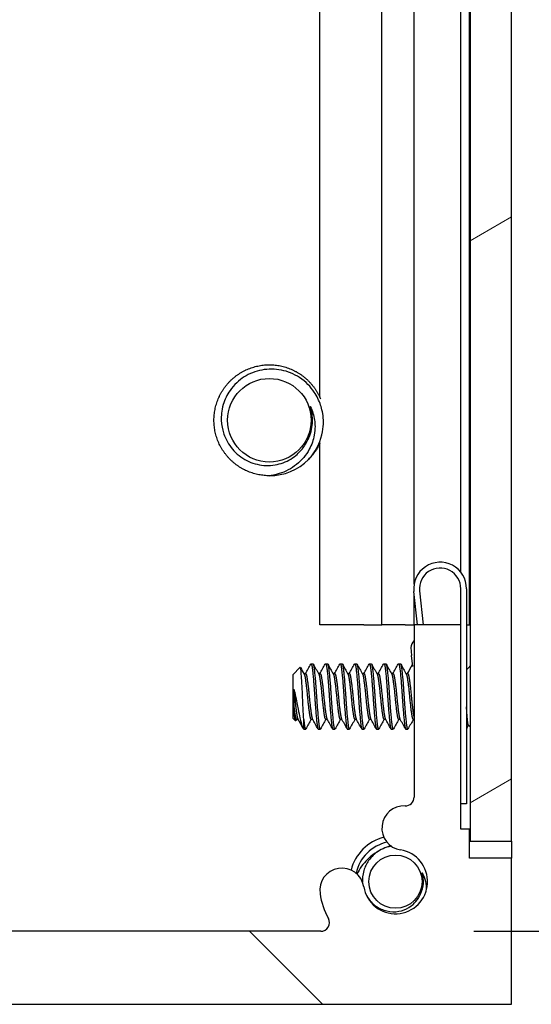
# Model space of a CAD drawing. Header units: millimetres. Extents: x 56 to 1798, y 64 to 1375.
# Tile 38 of 81: x 987 to 1009, y 377 to 420. Entities that reach past the tile are written whole.
import ezdxf

# ---------------------------------------------------------------- set-up
doc = ezdxf.new("R2010")
doc.units = ezdxf.units.MM
doc.header["$LTSCALE"] = 6.666667
for name, color, linetype, lineweight in [('Dimension (ANSI)', 7, 'Continuous', 25), ('Hatch (ANSI)', 7, 'Continuous', 18), ('Visible (ANSI)', 7, 'Continuous', 25)]:
    doc.layers.add(name, color=color, linetype=linetype, lineweight=lineweight)
doc.styles.add('Note Text (ANSI)', font='tahoma.ttf')
doc.dimstyles.new('Default - mm (ANSI)', dxfattribs={"dimscale": 6.666667, "dimtxt": 1.75, "dimasz": 1.5, "dimexe": 2, "dimexo": 1, "dimgap": 0.8, "dimtad": 0, "dimtih": 1, "dimtoh": 1, "dimrnd": 1e-08, "dimzin": 0, "dimdsep": 46, "dimtxsty": 'Note Text (ANSI)', "dimblk": 'Filled-2', "dimcen": 0.09, "dimdle": 10, "dimclrd": 256, "dimclre": 256, "dimclrt": 256, "dimadec": 1, "dimazin": 0, "dimtfac": 1.741714, "dimtofl": 0, "dimtmove": 0, "dimatfit": 3, "dimldrblk": 'Filled-1', "dimfxl": 1, "dimtolj": 1, "dimtzin": 0, "dimlwd": -1, "dimlwe": -1, "dimarcsym": 0})

# ---------------------------------------------------------------- blocks, each defined once
blk = doc.blocks.new('Filled-2')
at = {"color": 0}
for p, q in [((0, 0), (-1, 0.1667)), ((-1, 0.1667), (-1, -0.1667)), ((-1, 0), (0, 0)), ((-1, -0.1667), (0, 0))]:
    blk.add_line(p, q, dxfattribs=at)
at = {"color": 0, "flags": 128}
blk.add_lwpolyline([(-1, -0.1667), (0, 0), (-1, 0.1667), (-1, -0.1667)], dxfattribs=at)
at = {"color": 0}
blk.add_solid([(-1, -0.1667), (0, 0), (-1, 0.1667), (-1, -0.1667)], dxfattribs=at)
blk = doc.blocks.new('*D11')
at = {"layer": 'Defpoints', "color": 0, "transparency": 16777216}
for p in [(1000.07, 1084.863), (1095.216, 1084.863), (1000.07, 380.033)]:
    blk.add_point(p, dxfattribs=at)
at = {"layer": 'Dimension (ANSI)', "transparency": 16777216}
for p, q in [((1006.736, 1084.863), (1108.549, 1084.863)), ((1095.216, 1074.863), (1095.216, 680.646)), ((1095.216, 390.033), (1095.216, 631.85)), ((1006.736, 380.033), (1108.549, 380.033))]:
    blk.add_line(p, q, dxfattribs=at)
at = {"layer": 'Dimension (ANSI)', "transparency": 16777216, "xscale": 10, "yscale": 10, "zscale": 10}
for p, rotation in [((1095.216, 1084.863), 90), ((1095.216, 380.033), 270)]:
    blk.add_blockref('Filled-2', p, dxfattribs=dict(at, rotation=rotation))
at = {"layer": 'Dimension (ANSI)', "transparency": 16777216, "char_height": 11.66667, "attachment_point": 5, "style": 'Note Text (ANSI)'}
for s, insert in [('\\A1; 704.83 mm', (1095.216, 667.681)), ('\\A1;[27.749 in]', (1095.216, 643.283))]:
    blk.add_mtext(s, dxfattribs=dict(at, insert=insert))
blk = doc.blocks.new('Filled-1')
at = {"color": 0}
for p, q in [((0, 0), (-1, 0.3333)), ((-1, 0.3333), (-1, -0.3333)), ((-1, 0), (0, 0)), ((-1, -0.3333), (0, 0))]:
    blk.add_line(p, q, dxfattribs=at)
at = {"color": 0, "flags": 128}
blk.add_lwpolyline([(-1, -0.3333), (0, 0), (-1, 0.3333), (-1, -0.3333)], dxfattribs=at)
at = {"color": 0}
blk.add_solid([(-1, -0.3333), (0, 0), (-1, 0.3333), (-1, -0.3333)], dxfattribs=at)

msp = doc.modelspace()

# ---------------------------------------------------------------- hatches: boundary and pattern name
at = {"layer": 'Hatch (ANSI)'}
h = msp.add_hatch(dxfattribs=at)
h.set_pattern_fill('ANSI31', color=256, scale=169.333333, angle=-15, style=0)
h.set_pattern_definition([(30, (0, 0), (-10.58333, 18.33087), [])])
h.paths.add_polyline_path([(1008.3789, 1080.9483), (1006.5755, 1080.9483), (1006.5755, 383.9469), (1008.3789, 383.9469)])
h = msp.add_hatch(dxfattribs=at)
h.set_pattern_fill('ANSI31', color=256, scale=169.333333, angle=90, style=0)
h.set_pattern_definition([(135, (0, 0), (-14.9671, -14.9671), [])])
edge = h.paths.add_edge_path()
edge.add_line((964.6909, 383.2076), (964.6909, 376.8576))
edge.add_line((964.6909, 376.8576), (1008.3789, 376.8576))
edge.add_line((1008.3789, 376.8576), (1008.3789, 383.2076))
edge.add_line((1008.3789, 383.2076), (1006.5499, 383.2076))
edge.add_line((1006.5499, 383.2076), (1006.5499, 384.4776))
edge.add_line((1006.5499, 384.4776), (1006.1689, 384.4776))
edge.add_line((1006.1689, 384.4776), (1006.1689, 393.3676))
edge.add_line((1006.1689, 393.3676), (1004.1369, 393.3676))
edge.add_line((1004.1369, 393.3676), (1004.1369, 385.8689))
edge.add_ellipse((1003.7559, 385.8689), major_axis=(0, -0.381), ratio=1, start_angle=357.54327, end_angle=450, ccw=False)
edge.add_ellipse((1003.6982, 384.524), major_axis=(-0.9643, 0.0414), ratio=1, start_angle=270, end_angle=443.33968)
edge.add_ellipse((1003.3239, 382.1916), major_axis=(1.3794, -0.2214), ratio=1, start_angle=198.23411, end_angle=450, ccw=False)
edge.add_ellipse((1000.9916, 381.8173), major_axis=(-0.1529, 0.953), ratio=1, start_angle=270, end_angle=450)
edge.add_ellipse((1003.3239, 382.1916), major_axis=(0.5272, -3.2854), ratio=1, start_angle=270, end_angle=289.53257)
edge.add_ellipse((1000.0696, 380.4136), major_axis=(0.1827, -0.3344), ratio=1, start_angle=331.35038, end_angle=450, ccw=False)
edge.add_line((1000.0696, 380.0326), (973.0003, 380.0326))
edge.add_ellipse((973.0003, 380.4136), major_axis=(-0.381, 0), ratio=1, start_angle=331.35038, end_angle=450, ccw=False)
edge.add_ellipse((969.7459, 382.1916), major_axis=(1.5953, 2.92), ratio=1, start_angle=270, end_angle=289.53257)
edge.add_ellipse((972.0783, 381.8173), major_axis=(0.1529, 0.953), ratio=1, start_angle=270, end_angle=450)
edge.add_ellipse((969.7459, 382.1916), major_axis=(-0.2214, -1.3794), ratio=1, start_angle=198.23411, end_angle=450, ccw=False)
edge.add_ellipse((969.3716, 384.524), major_axis=(0.953, 0.1529), ratio=1, start_angle=270, end_angle=443.33968)
edge.add_ellipse((969.3139, 385.8689), major_axis=(-0.3806, -0.0163), ratio=1, start_angle=357.54327, end_angle=450, ccw=False)
edge.add_line((968.9329, 385.8689), (968.9329, 393.3676))
edge.add_line((968.9329, 393.3676), (966.9009, 393.3676))
edge.add_line((966.9009, 393.3676), (966.9009, 384.4776))
edge.add_line((966.9009, 384.4776), (966.5199, 384.4776))
edge.add_line((966.5199, 384.4776), (966.5199, 383.2076))
edge.add_line((966.5199, 383.2076), (964.6909, 383.2076))

# ---------------------------------------------------------------- linework, layer by layer
at = {"layer": 'Visible (ANSI)'}
for p, q in [((1006.5755, 1080.9483), (1006.5755, 383.9469)), ((1008.3789, 383.9469), (1008.3789, 1080.9483)), ((1000.0264, 403.2676), (1000.0264, 464.3252)), ((1002.733, 393.3576), (1002.733, 464.5778)), ((1006.5499, 393.3576), (1006.5499, 464.4524)), ((1004.1369, 395.1353), (1004.1369, 462.4976)), ((1006.1689, 395.6485), (1006.1689, 462.4976)), ((1000.0264, 393.3576), (1000.0264, 401.2476)), ((1004.2805, 393.3676), (1004.1255, 394.8097)), ((1004.3741, 394.8364), (1004.532, 393.3676)), ((1006.1689, 393.3676), (1006.1689, 394.9326)), ((1006.4189, 394.9326), (1006.4189, 385.5826)), ((1004.1369, 393.3676), (1004.1369, 394.7035)), ((1001.9446, 393.3576), (1000.0264, 393.3576)), ((1001.9446, 393.3576), (1002.733, 393.3576)), ((1003.7396, 393.3576), (1002.733, 393.3576)), ((1003.7396, 393.3576), (1004.1369, 393.3576)), ((1006.1689, 393.3676), (1004.1369, 393.3676)), ((1004.1369, 393.3676), (1004.1369, 385.8689)), ((1006.1689, 384.4776), (1006.1689, 393.3676)), ((1006.4189, 393.3576), (1006.5499, 393.3576)), ((1006.5499, 393.3576), (1006.5755, 393.3576)), ((1003.9856, 392.3679), (1004.0223, 392.0269)), ((1004.0744, 391.5421), (1004.0223, 392.0269)), ((998.8539, 391.1923), (999.177, 391.5153)), ((999.6477, 391.6685), (999.7271, 391.6685)), ((1000.2827, 391.6685), (1000.3621, 391.6685)), ((1000.9177, 391.6685), (1000.9971, 391.6685)), ((1001.5527, 391.6685), (1001.6321, 391.6685)), ((1002.1877, 391.6685), (1002.2671, 391.6685)), ((1002.8227, 391.6685), (1002.9021, 391.6685)), ((1003.4577, 391.6685), (1003.5371, 391.6685)), ((1006.4189, 391.4103), (1006.5755, 391.5669)), ((998.8539, 391.1923), (998.8539, 389.3)), ((999.3401, 391.2389), (999.4096, 391.2389)), ((999.9751, 391.2389), (1000.0446, 391.2389)), ((1000.6101, 391.2389), (1000.6796, 391.2389)), ((1001.2451, 391.2389), (1001.3146, 391.2389)), ((1001.8801, 391.2389), (1001.9496, 391.2389)), ((1002.5151, 391.2389), (1002.5846, 391.2389)), ((1003.1501, 391.2389), (1003.2196, 391.2389)), ((1003.7851, 391.2389), (1003.8546, 391.2389)), ((998.9006, 390.5693), (998.9006, 389.8014)), ((998.8539, 389.3), (998.9727, 389.1812)), ((999.0127, 389.2533), (999.0822, 389.2533)), ((999.3302, 388.8237), (999.3302, 389.2495)), ((999.6477, 389.2533), (999.7172, 389.2533)), ((1000.2827, 389.2533), (1000.3522, 389.2533)), ((1000.9177, 389.2533), (1000.9872, 389.2533)), ((1001.5527, 389.2533), (1001.6222, 389.2533)), ((1002.1877, 389.2533), (1002.2572, 389.2533)), ((1002.8227, 389.2533), (1002.8922, 389.2533)), ((1003.4577, 389.2533), (1003.5272, 389.2533)), ((1004.0927, 389.2533), (1004.1369, 389.2533)), ((999.3302, 388.8237), (999.4096, 388.8237)), ((999.9652, 388.8237), (1000.0446, 388.8237)), ((1000.6002, 388.8237), (1000.6796, 388.8237)), ((1001.2352, 388.8237), (1001.3146, 388.8237)), ((1001.8702, 388.8237), (1001.9496, 388.8237)), ((1002.5052, 388.8237), (1002.5846, 388.8237)), ((1003.1402, 388.8237), (1003.2196, 388.8237)), ((1003.7752, 388.8237), (1003.8546, 388.8237)), ((1006.4953, 389.0055), (1006.5755, 388.9253)), ((1004.1255, 385.7845), (1004.1279, 385.7862)), ((1004.127, 385.7825), (1004.1255, 385.7845)), ((1006.4189, 385.5826), (1006.1689, 385.5826)), ((1006.5499, 384.4776), (1006.1689, 384.4776)), ((1006.5499, 383.2076), (1006.5499, 384.4776)), ((1006.5755, 383.9469), (1008.3789, 383.9469)), ((1008.3789, 383.9469), (1008.3789, 383.2076)), ((1008.3789, 383.2076), (1006.5499, 383.2076)), ((1008.3789, 376.8576), (1008.3789, 383.2076)), ((1000.0696, 380.0326), (973.0003, 380.0326)), ((964.6909, 376.8576), (1008.3789, 376.8576))]:
    msp.add_line(p, q, dxfattribs=at)
for centre, radius in [((997.8349, 402.2576), 1.8177), ((1003.3239, 382.1916), 1.1573)]:
    msp.add_circle(centre, radius, dxfattribs=at)
for centre, radius, start, end in [((997.8349, 402.2576), 1.876, 333.64437, 18.64437), ((997.8349, 402.2576), 2.413, 270, 315), ((1005.2689, 394.9326), 1.15, 0, 186.13415), ((1005.2689, 394.9326), 0.9, 0, 186.13415), ((1004.5785, 392.2755), 0.6, 137.38281, 171.13415), ((1003.7559, 385.8689), 0.381, 267.54327, 0), ((1003.6982, 384.524), 0.9652, 87.54327, 260.88295), ((1003.3239, 382.1916), 2, 104.63622, 165.36378), ((1003.3239, 382.1916), 1.7526, 102.07608, 167.92392), ((1003.3239, 382.1916), 1.397, 189.11705, 80.88295), ((1000.9916, 381.8173), 0.9652, 9.11705, 189.11705), ((1003.3239, 382.1916), 1.2156, 333.64437, 18.64437), ((1003.3239, 382.1916), 3.3274, 189.11705, 208.64962), ((1000.0696, 380.4136), 0.381, 270, 28.64962)]:
    msp.add_arc(centre, radius, start, end, dxfattribs=at)
for points, weights, knots in [([(995.4219, 402.2576), (995.4219, 403.2571), (996.1287, 403.9639), (996.8354, 404.6706), (997.8349, 404.6706), (998.8344, 404.6706), (999.5412, 403.9639), (999.8759, 403.6292), (1000.0593, 403.1929)], [1, 0.923879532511, 1, 0.923879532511, 1, 0.923879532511, 1, 0.962449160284, 0.96194658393], [0.076923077, 0.076923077, 0.076923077, 0.086538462, 0.086538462, 0.096153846, 0.096153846, 0.105769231, 0.105769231, 0.110512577, 0.110512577, 0.110512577]), ([(997.8349, 399.8446), (996.8354, 399.8446), (996.1287, 400.5514), (995.4219, 401.2581), (995.4219, 402.2576)], [1, 0.923879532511, 1, 0.923879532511, 1], [0.057692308, 0.057692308, 0.057692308, 0.067307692, 0.067307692, 0.076923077, 0.076923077, 0.076923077]), ([(999.6337, 391.6561), (999.6694, 391.7199), (999.7006, 391.4779), (999.7535, 391.0673), (999.8064, 390.2461)], [0.937106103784, 0.916453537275, 1, 0.866025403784, 1], [0.076837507, 0.076837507, 0.076837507, 0.083333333, 0.083333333, 0.09375, 0.09375, 0.09375]), ([(999.7271, 391.6685), (999.7554, 391.6685), (999.78, 391.4779), (999.8329, 391.0673), (999.8858, 390.2461)], [0.933012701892, 0.933012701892, 1, 0.866025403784, 1], [0.140625, 0.140625, 0.140625, 0.145833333, 0.145833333, 0.15625, 0.15625, 0.15625]), ([(1000.2687, 391.6561), (1000.3044, 391.7199), (1000.3356, 391.4779), (1000.3885, 391.0673), (1000.4414, 390.2461)], [0.937106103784, 0.916453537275, 1, 0.866025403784, 1], [0.139337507, 0.139337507, 0.139337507, 0.145833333, 0.145833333, 0.15625, 0.15625, 0.15625]), ([(1000.3621, 391.6685), (1000.3904, 391.6685), (1000.415, 391.4779), (1000.4679, 391.0673), (1000.5208, 390.2461)], [0.933012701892, 0.933012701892, 1, 0.866025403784, 1], [0.203125, 0.203125, 0.203125, 0.208333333, 0.208333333, 0.21875, 0.21875, 0.21875]), ([(1000.9037, 391.6561), (1000.9394, 391.7199), (1000.9706, 391.4779), (1001.0235, 391.0673), (1001.0764, 390.2461)], [0.937106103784, 0.916453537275, 1, 0.866025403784, 1], [0.201837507, 0.201837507, 0.201837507, 0.208333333, 0.208333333, 0.21875, 0.21875, 0.21875]), ([(1000.9971, 391.6685), (1001.0254, 391.6685), (1001.05, 391.4779), (1001.1029, 391.0673), (1001.1558, 390.2461)], [0.933012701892, 0.933012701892, 1, 0.866025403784, 1], [0.265625, 0.265625, 0.265625, 0.270833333, 0.270833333, 0.28125, 0.28125, 0.28125]), ([(1001.5387, 391.6561), (1001.5744, 391.7199), (1001.6056, 391.4779), (1001.6585, 391.0673), (1001.7114, 390.2461)], [0.937106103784, 0.916453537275, 1, 0.866025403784, 1], [0.264337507, 0.264337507, 0.264337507, 0.270833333, 0.270833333, 0.28125, 0.28125, 0.28125]), ([(1001.6321, 391.6685), (1001.6604, 391.6685), (1001.685, 391.4779), (1001.7379, 391.0673), (1001.7908, 390.2461)], [0.933012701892, 0.933012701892, 1, 0.866025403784, 1], [0.328125, 0.328125, 0.328125, 0.333333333, 0.333333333, 0.34375, 0.34375, 0.34375]), ([(1002.1737, 391.6561), (1002.2094, 391.7199), (1002.2406, 391.4779), (1002.2935, 391.0673), (1002.3464, 390.2461)], [0.937106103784, 0.916453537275, 1, 0.866025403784, 1], [0.326837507, 0.326837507, 0.326837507, 0.333333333, 0.333333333, 0.34375, 0.34375, 0.34375]), ([(1002.2671, 391.6685), (1002.2954, 391.6685), (1002.32, 391.4779), (1002.3729, 391.0673), (1002.4258, 390.2461)], [0.933012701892, 0.933012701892, 1, 0.866025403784, 1], [0.390625, 0.390625, 0.390625, 0.395833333, 0.395833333, 0.40625, 0.40625, 0.40625]), ([(1002.8087, 391.6561), (1002.8444, 391.7199), (1002.8756, 391.4779), (1002.9285, 391.0673), (1002.9814, 390.2461)], [0.937106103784, 0.916453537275, 1, 0.866025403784, 1], [0.389337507, 0.389337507, 0.389337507, 0.395833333, 0.395833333, 0.40625, 0.40625, 0.40625]), ([(1002.9021, 391.6685), (1002.9304, 391.6685), (1002.955, 391.4779), (1003.0079, 391.0673), (1003.0608, 390.2461)], [0.933012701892, 0.933012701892, 1, 0.866025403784, 1], [0.453125, 0.453125, 0.453125, 0.458333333, 0.458333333, 0.46875, 0.46875, 0.46875]), ([(1003.4437, 391.6561), (1003.4794, 391.7199), (1003.5106, 391.4779), (1003.5635, 391.0673), (1003.6164, 390.2461)], [0.937106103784, 0.916453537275, 1, 0.866025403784, 1], [0.451837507, 0.451837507, 0.451837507, 0.458333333, 0.458333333, 0.46875, 0.46875, 0.46875]), ([(1003.5371, 391.6685), (1003.5654, 391.6685), (1003.59, 391.4779), (1003.6429, 391.0673), (1003.6958, 390.2461)], [0.933012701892, 0.933012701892, 1, 0.866025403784, 1], [0.515625, 0.515625, 0.515625, 0.520833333, 0.520833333, 0.53125, 0.53125, 0.53125]), ([(999.3498, 391.2217), (999.3675, 391.1903), (999.3831, 391.1059), (999.436, 390.8193), (999.4889, 390.2461), (999.5419, 389.6729), (999.5948, 389.3863), (999.6193, 389.2533), (999.6477, 389.2533)], [0.941196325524, 0.956426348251, 1, 0.866025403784, 1, 0.866025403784, 1, 0.933012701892, 0.933012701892], [0.079945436, 0.079945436, 0.079945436, 0.083333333, 0.083333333, 0.09375, 0.09375, 0.104166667, 0.104166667, 0.109375, 0.109375, 0.109375]), ([(999.4096, 391.2389), (999.4379, 391.2389), (999.4625, 391.1059), (999.5154, 390.8193), (999.5683, 390.2461), (999.6212, 389.6729), (999.6742, 389.3863), (999.6897, 389.3019), (999.7074, 389.2706)], [0.933012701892, 0.933012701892, 1, 0.866025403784, 1, 0.866025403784, 1, 0.956426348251, 0.941196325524], [0.078125, 0.078125, 0.078125, 0.083333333, 0.083333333, 0.09375, 0.09375, 0.104166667, 0.104166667, 0.107554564, 0.107554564, 0.107554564]), ([(999.9848, 391.2217), (1000.0025, 391.1903), (1000.0181, 391.1059), (1000.071, 390.8193), (1000.1239, 390.2461), (1000.1769, 389.6729), (1000.2298, 389.3863), (1000.2543, 389.2533), (1000.2827, 389.2533)], [0.941196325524, 0.956426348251, 1, 0.866025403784, 1, 0.866025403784, 1, 0.933012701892, 0.933012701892], [0.142445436, 0.142445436, 0.142445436, 0.145833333, 0.145833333, 0.15625, 0.15625, 0.166666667, 0.166666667, 0.171875, 0.171875, 0.171875]), ([(1000.0446, 391.2389), (1000.0729, 391.2389), (1000.0975, 391.1059), (1000.1504, 390.8193), (1000.2033, 390.2461), (1000.2562, 389.6729), (1000.3092, 389.3863), (1000.3247, 389.3019), (1000.3424, 389.2706)], [0.933012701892, 0.933012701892, 1, 0.866025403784, 1, 0.866025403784, 1, 0.956426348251, 0.941196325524], [0.140625, 0.140625, 0.140625, 0.145833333, 0.145833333, 0.15625, 0.15625, 0.166666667, 0.166666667, 0.170054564, 0.170054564, 0.170054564]), ([(1000.6198, 391.2217), (1000.6375, 391.1903), (1000.6531, 391.1059), (1000.706, 390.8193), (1000.7589, 390.2461), (1000.8119, 389.6729), (1000.8648, 389.3863), (1000.8893, 389.2533), (1000.9177, 389.2533)], [0.941196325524, 0.956426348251, 1, 0.866025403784, 1, 0.866025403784, 1, 0.933012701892, 0.933012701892], [0.204945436, 0.204945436, 0.204945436, 0.208333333, 0.208333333, 0.21875, 0.21875, 0.229166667, 0.229166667, 0.234375, 0.234375, 0.234375]), ([(1000.6796, 391.2389), (1000.7079, 391.2389), (1000.7325, 391.1059), (1000.7854, 390.8193), (1000.8383, 390.2461), (1000.8912, 389.6729), (1000.9442, 389.3863), (1000.9597, 389.3019), (1000.9774, 389.2706)], [0.933012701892, 0.933012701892, 1, 0.866025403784, 1, 0.866025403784, 1, 0.956426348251, 0.941196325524], [0.203125, 0.203125, 0.203125, 0.208333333, 0.208333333, 0.21875, 0.21875, 0.229166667, 0.229166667, 0.232554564, 0.232554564, 0.232554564]), ([(1001.2548, 391.2217), (1001.2725, 391.1903), (1001.2881, 391.1059), (1001.341, 390.8193), (1001.3939, 390.2461), (1001.4469, 389.6729), (1001.4998, 389.3863), (1001.5243, 389.2533), (1001.5527, 389.2533)], [0.941196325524, 0.956426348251, 1, 0.866025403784, 1, 0.866025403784, 1, 0.933012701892, 0.933012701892], [0.267445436, 0.267445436, 0.267445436, 0.270833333, 0.270833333, 0.28125, 0.28125, 0.291666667, 0.291666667, 0.296875, 0.296875, 0.296875]), ([(1001.3146, 391.2389), (1001.3429, 391.2389), (1001.3675, 391.1059), (1001.4204, 390.8193), (1001.4733, 390.2461), (1001.5262, 389.6729), (1001.5792, 389.3863), (1001.5947, 389.3019), (1001.6124, 389.2706)], [0.933012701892, 0.933012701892, 1, 0.866025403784, 1, 0.866025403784, 1, 0.956426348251, 0.941196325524], [0.265625, 0.265625, 0.265625, 0.270833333, 0.270833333, 0.28125, 0.28125, 0.291666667, 0.291666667, 0.295054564, 0.295054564, 0.295054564]), ([(1001.8898, 391.2217), (1001.9075, 391.1903), (1001.9231, 391.1059), (1001.976, 390.8193), (1002.0289, 390.2461), (1002.0819, 389.6729), (1002.1348, 389.3863), (1002.1593, 389.2533), (1002.1877, 389.2533)], [0.941196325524, 0.956426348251, 1, 0.866025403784, 1, 0.866025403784, 1, 0.933012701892, 0.933012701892], [0.329945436, 0.329945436, 0.329945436, 0.333333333, 0.333333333, 0.34375, 0.34375, 0.354166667, 0.354166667, 0.359375, 0.359375, 0.359375]), ([(1001.9496, 391.2389), (1001.9779, 391.2389), (1002.0025, 391.1059), (1002.0554, 390.8193), (1002.1083, 390.2461), (1002.1612, 389.6729), (1002.2142, 389.3863), (1002.2297, 389.3019), (1002.2474, 389.2706)], [0.933012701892, 0.933012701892, 1, 0.866025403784, 1, 0.866025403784, 1, 0.956426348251, 0.941196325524], [0.328125, 0.328125, 0.328125, 0.333333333, 0.333333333, 0.34375, 0.34375, 0.354166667, 0.354166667, 0.357554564, 0.357554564, 0.357554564]), ([(1002.5248, 391.2217), (1002.5425, 391.1903), (1002.5581, 391.1059), (1002.611, 390.8193), (1002.6639, 390.2461), (1002.7169, 389.6729), (1002.7698, 389.3863), (1002.7943, 389.2533), (1002.8227, 389.2533)], [0.941196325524, 0.956426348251, 1, 0.866025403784, 1, 0.866025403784, 1, 0.933012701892, 0.933012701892], [0.392445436, 0.392445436, 0.392445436, 0.395833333, 0.395833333, 0.40625, 0.40625, 0.416666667, 0.416666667, 0.421875, 0.421875, 0.421875]), ([(1002.5846, 391.2389), (1002.6129, 391.2389), (1002.6375, 391.1059), (1002.6904, 390.8193), (1002.7433, 390.2461), (1002.7962, 389.6729), (1002.8492, 389.3863), (1002.8647, 389.3019), (1002.8824, 389.2706)], [0.933012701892, 0.933012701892, 1, 0.866025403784, 1, 0.866025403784, 1, 0.956426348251, 0.941196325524], [0.390625, 0.390625, 0.390625, 0.395833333, 0.395833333, 0.40625, 0.40625, 0.416666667, 0.416666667, 0.420054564, 0.420054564, 0.420054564]), ([(1003.1598, 391.2217), (1003.1775, 391.1903), (1003.1931, 391.1059), (1003.246, 390.8193), (1003.2989, 390.2461), (1003.3519, 389.6729), (1003.4048, 389.3863), (1003.4293, 389.2533), (1003.4577, 389.2533)], [0.941196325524, 0.956426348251, 1, 0.866025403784, 1, 0.866025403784, 1, 0.933012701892, 0.933012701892], [0.454945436, 0.454945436, 0.454945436, 0.458333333, 0.458333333, 0.46875, 0.46875, 0.479166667, 0.479166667, 0.484375, 0.484375, 0.484375]), ([(1003.2196, 391.2389), (1003.2479, 391.2389), (1003.2725, 391.1059), (1003.3254, 390.8193), (1003.3783, 390.2461), (1003.4312, 389.6729), (1003.4842, 389.3863), (1003.4997, 389.3019), (1003.5174, 389.2706)], [0.933012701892, 0.933012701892, 1, 0.866025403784, 1, 0.866025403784, 1, 0.956426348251, 0.941196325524], [0.453125, 0.453125, 0.453125, 0.458333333, 0.458333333, 0.46875, 0.46875, 0.479166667, 0.479166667, 0.482554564, 0.482554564, 0.482554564]), ([(1003.7948, 391.2217), (1003.8125, 391.1903), (1003.8281, 391.1059), (1003.881, 390.8193), (1003.9339, 390.2461), (1003.9869, 389.6729), (1004.0398, 389.3863), (1004.0643, 389.2533), (1004.0927, 389.2533)], [0.941196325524, 0.956426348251, 1, 0.866025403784, 1, 0.866025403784, 1, 0.933012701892, 0.933012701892], [0.517445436, 0.517445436, 0.517445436, 0.520833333, 0.520833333, 0.53125, 0.53125, 0.541666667, 0.541666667, 0.546875, 0.546875, 0.546875]), ([(1003.8546, 391.2389), (1003.8829, 391.2389), (1003.9075, 391.1059), (1003.9604, 390.8193), (1004.0133, 390.2461), (1004.0662, 389.6729), (1004.1192, 389.3863), (1004.1277, 389.3402), (1004.1369, 389.3096)], [0.933012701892, 0.933012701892, 1, 0.866025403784, 1, 0.866025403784, 1, 0.975708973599, 0.960226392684], [0.515625, 0.515625, 0.515625, 0.520833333, 0.520833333, 0.53125, 0.53125, 0.541666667, 0.541666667, 0.54355532, 0.54355532, 0.54355532]), ([(998.9006, 390.5693), (998.918, 390.4122), (998.9333, 390.2461), (998.9862, 389.6729), (999.0392, 389.3863), (999.0547, 389.3019), (999.0724, 389.2706)], [0.941670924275, 0.957095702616, 1, 0.866025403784, 1, 0.956426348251, 0.941196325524], [0.027914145, 0.027914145, 0.027914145, 0.03125, 0.03125, 0.041666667, 0.041666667, 0.045054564, 0.045054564, 0.045054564]), ([(999.8064, 390.2461), (999.8594, 389.4249), (999.9123, 389.0143), (999.9368, 388.8237), (999.9652, 388.8237)], [1, 0.866025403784, 1, 0.933012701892, 0.933012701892], [0.09375, 0.09375, 0.09375, 0.104166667, 0.104166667, 0.109375, 0.109375, 0.109375]), ([(999.8858, 390.2461), (999.9387, 389.4249), (999.9917, 389.0143), (1000.0228, 388.7723), (1000.0585, 388.8361)], [1, 0.866025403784, 1, 0.916453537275, 0.937106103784], [0.15625, 0.15625, 0.15625, 0.166666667, 0.166666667, 0.173162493, 0.173162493, 0.173162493]), ([(1000.4414, 390.2461), (1000.4944, 389.4249), (1000.5473, 389.0143), (1000.5718, 388.8237), (1000.6002, 388.8237)], [1, 0.866025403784, 1, 0.933012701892, 0.933012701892], [0.15625, 0.15625, 0.15625, 0.166666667, 0.166666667, 0.171875, 0.171875, 0.171875]), ([(1000.5208, 390.2461), (1000.5737, 389.4249), (1000.6267, 389.0143), (1000.6578, 388.7723), (1000.6935, 388.8361)], [1, 0.866025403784, 1, 0.916453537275, 0.937106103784], [0.21875, 0.21875, 0.21875, 0.229166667, 0.229166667, 0.235662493, 0.235662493, 0.235662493]), ([(1001.0764, 390.2461), (1001.1294, 389.4249), (1001.1823, 389.0143), (1001.2068, 388.8237), (1001.2352, 388.8237)], [1, 0.866025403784, 1, 0.933012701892, 0.933012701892], [0.21875, 0.21875, 0.21875, 0.229166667, 0.229166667, 0.234375, 0.234375, 0.234375]), ([(1001.1558, 390.2461), (1001.2087, 389.4249), (1001.2617, 389.0143), (1001.2928, 388.7723), (1001.3285, 388.8361)], [1, 0.866025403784, 1, 0.916453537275, 0.937106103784], [0.28125, 0.28125, 0.28125, 0.291666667, 0.291666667, 0.298162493, 0.298162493, 0.298162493]), ([(1001.7114, 390.2461), (1001.7644, 389.4249), (1001.8173, 389.0143), (1001.8418, 388.8237), (1001.8702, 388.8237)], [1, 0.866025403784, 1, 0.933012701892, 0.933012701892], [0.28125, 0.28125, 0.28125, 0.291666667, 0.291666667, 0.296875, 0.296875, 0.296875]), ([(1001.7908, 390.2461), (1001.8437, 389.4249), (1001.8967, 389.0143), (1001.9278, 388.7723), (1001.9635, 388.8361)], [1, 0.866025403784, 1, 0.916453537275, 0.937106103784], [0.34375, 0.34375, 0.34375, 0.354166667, 0.354166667, 0.360662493, 0.360662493, 0.360662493]), ([(1002.3464, 390.2461), (1002.3994, 389.4249), (1002.4523, 389.0143), (1002.4768, 388.8237), (1002.5052, 388.8237)], [1, 0.866025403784, 1, 0.933012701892, 0.933012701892], [0.34375, 0.34375, 0.34375, 0.354166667, 0.354166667, 0.359375, 0.359375, 0.359375]), ([(1002.4258, 390.2461), (1002.4787, 389.4249), (1002.5317, 389.0143), (1002.5628, 388.7723), (1002.5985, 388.8361)], [1, 0.866025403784, 1, 0.916453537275, 0.937106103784], [0.40625, 0.40625, 0.40625, 0.416666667, 0.416666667, 0.423162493, 0.423162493, 0.423162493]), ([(1002.9814, 390.2461), (1003.0344, 389.4249), (1003.0873, 389.0143), (1003.1118, 388.8237), (1003.1402, 388.8237)], [1, 0.866025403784, 1, 0.933012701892, 0.933012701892], [0.40625, 0.40625, 0.40625, 0.416666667, 0.416666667, 0.421875, 0.421875, 0.421875]), ([(1003.0608, 390.2461), (1003.1137, 389.4249), (1003.1667, 389.0143), (1003.1978, 388.7723), (1003.2335, 388.8361)], [1, 0.866025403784, 1, 0.916453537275, 0.937106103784], [0.46875, 0.46875, 0.46875, 0.479166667, 0.479166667, 0.485662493, 0.485662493, 0.485662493]), ([(1003.6164, 390.2461), (1003.6694, 389.4249), (1003.7223, 389.0143), (1003.7468, 388.8237), (1003.7752, 388.8237)], [1, 0.866025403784, 1, 0.933012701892, 0.933012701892], [0.46875, 0.46875, 0.46875, 0.479166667, 0.479166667, 0.484375, 0.484375, 0.484375]), ([(1003.6958, 390.2461), (1003.7487, 389.4249), (1003.8017, 389.0143), (1003.8328, 388.7723), (1003.8685, 388.8361)], [1, 0.866025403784, 1, 0.916453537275, 0.937106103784], [0.53125, 0.53125, 0.53125, 0.541666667, 0.541666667, 0.548162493, 0.548162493, 0.548162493]), ([(998.9006, 389.8014), (998.9323, 389.5352), (998.9598, 389.3863), (998.9843, 389.2533), (999.0127, 389.2533)], [0.933829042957, 0.925617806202, 1, 0.933012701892, 0.933012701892], [0.035883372, 0.035883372, 0.035883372, 0.041666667, 0.041666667, 0.046875, 0.046875, 0.046875]), ([(999.3302, 389.2495), (999.3442, 389.1112), (999.3567, 389.0143), (999.3878, 388.7723), (999.4235, 388.8361)], [0.948065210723, 0.96476686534, 1, 0.916453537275, 0.937106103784], [0.1014272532, 0.1014272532, 0.1014272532, 0.1041666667, 0.1041666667, 0.1106624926, 0.1106624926, 0.1106624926])]:
    msp.add_rational_spline(points, weights, degree=2, knots=knots, dxfattribs=at)
for points, knots in [([(1000.1841, 402.2576), (1000.175, 402.5357), (1000.1196, 402.7543), (999.9998, 403.1148), (999.9047, 403.3073), (999.6331, 403.7067), (999.4241, 403.9309), (999.0248, 404.1923), (998.8957, 404.26), (998.4988, 404.4213), (998.2187, 404.4775), (997.7904, 404.4818), (997.646, 404.4692), (997.231, 404.3905), (996.9712, 404.2878), (996.5148, 403.9978), (996.2973, 403.8032), (995.9908, 403.3632), (995.8914, 403.1565), (995.7484, 402.6727), (995.7346, 402.4359), (995.7411, 402.2576)], [-0.53135799, -0.53135799, -0.53135799, -0.53135799, -0.48495847, -0.48495847, -0.42525004, -0.42525004, -0.35006367, -0.35006367, -0.31711145, -0.31711145, -0.25296075, -0.25296075, -0.22004808, -0.22004808, -0.15737762, -0.15737762, -0.09767705, -0.09767705, -0.05355355, -0.05355355, -0.000001, -0.000001, -0.000001, -0.000001]), ([(995.7411, 402.2576), (995.7495, 402.0287), (995.7928, 401.8474), (995.8891, 401.5428), (995.9643, 401.3813), (996.1902, 401.0243), (996.3683, 400.8243), (996.8119, 400.5082), (997.0537, 400.3994), (997.5468, 400.2861), (997.812, 400.2706), (998.327, 400.3593), (998.557, 400.4455), (998.9838, 400.7055), (999.1283, 400.8526), (999.336, 401.0891), (999.439, 401.2505), (999.516, 401.4248)], [-0.3227708, -0.3227708, -0.3227708, -0.3227708, -0.29549718, -0.29549718, -0.26142943, -0.26142943, -0.21435094, -0.21435094, -0.17052081, -0.17052081, -0.1299024, -0.1299024, -0.09448701, -0.09448701, -0.05719334, -0.05719334, 0, 0, 0, 0]), ([(999.8027, 402.2576), (999.8219, 402.1169), (999.8388, 401.8918), (999.7508, 401.4), (999.6779, 401.1917), (999.5047, 400.8715), (999.4244, 400.7546), (999.1415, 400.4188), (998.9107, 400.2327), (998.5281, 400.0306), (998.3995, 399.9771), (998.0791, 399.8766), (997.9238, 399.8545), (997.8349, 399.8446)], [-0.17518901, -0.17518901, -0.17518901, -0.17518901, -0.13651499, -0.13651499, -0.10626258, -0.10626258, -0.08634585, -0.08634585, -0.04603942, -0.04603942, -0.02698483, -0.02698483, 0, 0, 0, 0]), ([(999.5412, 400.5514), (999.67, 400.6887), (999.7618, 400.8179), (999.9114, 401.0605), (999.9788, 401.1977), (1000.1804, 401.7329), (1000.1903, 402.0701), (1000.1841, 402.2576)], [-0.094562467, -0.094562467, -0.094562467, -0.094562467, -0.076777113, -0.076777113, -0.056300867, -0.056300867, -0.000001, -0.000001, -0.000001, -0.000001]), ([(999.2791, 390.2461), (999.2723, 390.4044), (999.2662, 390.5286), (999.2554, 390.738), (999.2494, 390.8449), (999.2349, 391.0807), (999.2264, 391.1994), (999.2145, 391.3396), (999.2108, 391.3807), (999.1989, 391.4801), (999.1903, 391.5152), (999.1799, 391.5174), (999.1784, 391.5168), (999.177, 391.5153)], [-0.3275077, -0.3275077, -0.3275077, -0.3275077, -0.298679, -0.298679, -0.26513723, -0.26513723, -0.21824944, -0.21824944, -0.19498337, -0.19498337, -0.1484776, -0.1484776, -0.14089425, -0.14089425, -0.14089425, -0.14089425]), ([(998.974, 390.2461), (998.9841, 390.1939), (999.0033, 390.0951), (999.0474, 389.8747), (999.0659, 389.7837), (999.1127, 389.5567), (999.1403, 389.4266), (999.2005, 389.1573), (999.2255, 389.0567), (999.275, 388.907), (999.3029, 388.851), (999.3302, 388.8237)], [-0.16946906, -0.16946906, -0.16946906, -0.16946906, -0.14210049, -0.14210049, -0.12254616, -0.12254616, -0.09176944, -0.09176944, -0.05039984, -0.05039984, 0, 0, 0, 0]), ([(999.3302, 389.2495), (999.3217, 389.3856), (999.313, 389.5425), (999.3042, 389.7131), (999.2998, 389.7985), (999.2955, 389.8857), (999.2913, 389.9749), (999.2871, 390.0641), (999.283, 390.156), (999.2791, 390.2461)], [0, 0, 0, 0, 0.0005404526, 0.0005404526, 0.0005404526, 0.0008106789, 0.0008106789, 0.0008106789, 0.0010809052, 0.0010809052, 0.0010809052, 0.0010809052]), ([(998.9844, 389.1855), (998.9787, 389.1754), (998.9729, 389.1771), (998.958, 389.2114), (998.9491, 389.2597), (998.933, 389.4032), (998.9263, 389.4809), (998.9142, 389.6229), (998.9074, 389.709), (998.9006, 389.8014)], [-0.09938098, -0.09938098, -0.09938098, -0.09938098, -0.08213524, -0.08213524, -0.055703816, -0.055703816, -0.030124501, -0.030124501, 0, 0, 0, 0]), ([(1006.4953, 389.0055), (1006.4874, 389.0134), (1006.4795, 389.0466), (1006.4654, 389.1522), (1006.4582, 389.23), (1006.44, 389.4679), (1006.431, 389.5992), (1006.4209, 389.7595), (1006.4199, 389.7754), (1006.4189, 389.7914)], [-0.52990335, -0.52990335, -0.52990335, -0.52990335, -0.4386463, -0.4386463, -0.36077455, -0.36077455, -0.29338338, -0.29338338, -0.28602497, -0.28602497, -0.28602497, -0.28602497]), ([(1003.1448, 383.7332), (1003.1355, 383.7317), (1003.1263, 383.73), (1003.0603, 383.7176), (1003.0043, 383.7038), (1002.9494, 383.6868)], [-0.147755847, -0.147755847, -0.147755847, -0.147755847, -0.14578624, -0.14578624, -0.133677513, -0.133677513, -0.133677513, -0.133677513]), ([(1002.6271, 383.545), (1002.6161, 383.5392), (1002.6052, 383.5332), (1002.5884, 383.5239), (1002.5825, 383.5205), (1002.573, 383.5151), (1002.5693, 383.513), (1002.5622, 383.5089), (1002.5589, 383.507), (1002.5512, 383.5025), (1002.5469, 383.5), (1002.5356, 383.4933), (1002.5287, 383.4892), (1002.4849, 383.4626), (1002.4486, 383.4393), (1002.3025, 383.339), (1002.199, 383.2537), (1001.9164, 382.9761), (1001.7623, 382.7611), (1001.6481, 382.5249)], [-0.14423483, -0.14423483, -0.14423483, -0.14423483, -0.14052602, -0.14052602, -0.13850239, -0.13850239, -0.13723881, -0.13723881, -0.13607836, -0.13607836, -0.13459399, -0.13459399, -0.13217262, -0.13217262, -0.11932022, -0.11932022, -0.07941382, -0.07941382, -0.00050041, -0.00050041, -0.00050041, -0.00050041]), ([(1002.6271, 383.545), (1002.6129, 383.5367), (1002.5989, 383.5282), (1002.4276, 383.4203), (1002.2761, 383.2848), (1002.0605, 382.9776), (1001.9899, 382.8298), (1001.8901, 382.4818), (1001.884, 382.3133), (1001.8905, 382.1916)], [-0.10890988, -0.10890988, -0.10890988, -0.10890988, -0.10545875, -0.10545875, -0.06644341, -0.06644341, -0.03659642, -0.03659642, -0.000001, -0.000001, -0.000001, -0.000001]), ([(1002.0641, 381.588), (1002.0783, 381.5623), (1002.0934, 381.537), (1002.1986, 381.3726), (1002.3187, 381.2396), (1002.6142, 381.0288), (1002.7774, 380.9557), (1003.1103, 380.8803), (1003.2878, 380.871), (1003.6258, 380.9303), (1003.7761, 380.9871), (1004.0495, 381.1541), (1004.1473, 381.2496), (1004.2962, 381.4226), (1004.3641, 381.533), (1004.4132, 381.652)], [-0.21430823, -0.21430823, -0.21430823, -0.21430823, -0.20745079, -0.20745079, -0.16890819, -0.16890819, -0.13215384, -0.13215384, -0.09808162, -0.09808162, -0.06858842, -0.06858842, -0.0387126, -0.0387126, 0, 0, 0, 0])]:
    msp.add_open_spline(points, degree=3, knots=knots, dxfattribs=at)
for points in [[(999.6125, 402.8574), (999.7104, 402.6687), (999.7739, 402.4686), (999.8027, 402.2576)], [(999.1869, 391.5115), (999.2411, 391.4148), (999.2954, 391.3182), (999.3498, 391.2217)], [(999.3997, 391.2389), (999.478, 391.3778), (999.5559, 391.5169), (999.6337, 391.6561)], [(999.741, 391.6561), (999.8221, 391.5112), (999.9033, 391.3663), (999.9848, 391.2217)], [(1000.0347, 391.2389), (1000.113, 391.3778), (1000.1909, 391.5169), (1000.2687, 391.6561)], [(1000.376, 391.6561), (1000.4571, 391.5112), (1000.5383, 391.3663), (1000.6198, 391.2217)], [(1000.6697, 391.2389), (1000.748, 391.3778), (1000.8259, 391.5169), (1000.9037, 391.6561)], [(1001.011, 391.6561), (1001.0921, 391.5112), (1001.1733, 391.3663), (1001.2548, 391.2217)], [(1001.3047, 391.2389), (1001.383, 391.3778), (1001.4609, 391.5169), (1001.5387, 391.6561)], [(1001.646, 391.6561), (1001.7271, 391.5112), (1001.8083, 391.3663), (1001.8898, 391.2217)], [(1001.9397, 391.2389), (1002.018, 391.3778), (1002.0959, 391.5169), (1002.1737, 391.6561)], [(1002.281, 391.6561), (1002.3621, 391.5112), (1002.4433, 391.3663), (1002.5248, 391.2217)], [(1002.5747, 391.2389), (1002.653, 391.3778), (1002.7309, 391.5169), (1002.8087, 391.6561)], [(1002.916, 391.6561), (1002.9971, 391.5112), (1003.0783, 391.3663), (1003.1598, 391.2217)], [(1003.2097, 391.2389), (1003.288, 391.3778), (1003.3659, 391.5169), (1003.4437, 391.6561)], [(1003.551, 391.6561), (1003.6321, 391.5112), (1003.7133, 391.3663), (1003.7948, 391.2217)], [(1003.8447, 391.2389), (1003.9183, 391.3695), (1003.9916, 391.5003), (1004.0648, 391.6312)], [(1006.5603, 391.5517), (1006.5654, 391.5608), (1006.5705, 391.5698), (1006.5755, 391.5789)], [(998.9006, 390.5693), (998.9273, 390.4705), (998.9519, 390.3607), (998.974, 390.2461)], [(999.0226, 389.2533), (999.0099, 389.2307), (998.9972, 389.2081), (998.9844, 389.1855)], [(999.2982, 388.8684), (999.2231, 389.0026), (999.1479, 389.1367), (999.0724, 389.2706)], [(999.6576, 389.2533), (999.5793, 389.1144), (999.5014, 388.9753), (999.4235, 388.8361)], [(999.9512, 388.8361), (999.8702, 388.9811), (999.789, 389.1259), (999.7074, 389.2706)], [(1000.2926, 389.2533), (1000.2143, 389.1144), (1000.1364, 388.9753), (1000.0585, 388.8361)], [(1000.5862, 388.8361), (1000.5052, 388.9811), (1000.424, 389.1259), (1000.3424, 389.2706)], [(1000.9276, 389.2533), (1000.8493, 389.1144), (1000.7714, 388.9753), (1000.6935, 388.8361)], [(1001.2212, 388.8361), (1001.1402, 388.9811), (1001.059, 389.1259), (1000.9774, 389.2706)], [(1001.5626, 389.2533), (1001.4843, 389.1144), (1001.4064, 388.9753), (1001.3285, 388.8361)], [(1001.8562, 388.8361), (1001.7752, 388.9811), (1001.694, 389.1259), (1001.6124, 389.2706)], [(1002.1976, 389.2533), (1002.1193, 389.1144), (1002.0414, 388.9753), (1001.9635, 388.8361)], [(1002.4912, 388.8361), (1002.4102, 388.9811), (1002.329, 389.1259), (1002.2474, 389.2706)], [(1002.8326, 389.2533), (1002.7543, 389.1144), (1002.6764, 388.9753), (1002.5985, 388.8361)], [(1003.1262, 388.8361), (1003.0452, 388.9811), (1002.964, 389.1259), (1002.8824, 389.2706)], [(1003.4676, 389.2533), (1003.3893, 389.1144), (1003.3114, 388.9753), (1003.2335, 388.8361)], [(1003.7612, 388.8361), (1003.6802, 388.9811), (1003.599, 389.1259), (1003.5174, 389.2706)], [(1004.1026, 389.2533), (1004.0243, 389.1144), (1003.9464, 388.9753), (1003.8685, 388.8361)], [(1006.5005, 389.0004), (1006.4733, 388.9519), (1006.4461, 388.9033), (1006.4189, 388.8548)], [(1002.9494, 383.6868), (1002.8384, 383.6479), (1002.7302, 383.6002), (1002.6271, 383.545)], [(1003.1319, 383.7424), (1003.0704, 383.7264), (1003.0095, 383.7079), (1002.9494, 383.6868)], [(1004.4758, 382.5802), (1004.5507, 382.4606), (1004.6028, 382.3305), (1004.6313, 382.1916)], [(1001.8905, 382.1916), (1001.891, 382.1824), (1001.8916, 382.1733), (1001.8922, 382.1643)], [(1004.6313, 382.1916), (1004.6493, 382.1043), (1004.6731, 381.9501), (1004.6509, 381.7547)]]:
    msp.add_open_spline(points, degree=3, dxfattribs=at)
for points, weights in [([(1000.0376, 401.2722), (999.8558, 400.866), (999.5412, 400.5514)], [0.962128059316, 0.964616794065, 1]), ([(1004.1288, 391.5832), (1004.1329, 391.563), (1004.1369, 391.5382)], [0.961849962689, 0.968949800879, 0.977797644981])]:
    msp.add_rational_spline(points, weights, degree=2, dxfattribs=at)

# ---------------------------------------------------------------- dimensions: what is measured, and where the dimension line sits
at = {"layer": 'Dimension (ANSI)'}
dim = msp.add_linear_dim(base=(1095.2159, 1084.8626), p1=(1000.0696, 380.0326), p2=(1000.0696, 1084.8626), angle=90, text=' <> mm\\X[27.749 in]', dimstyle='Default - mm (ANSI)', override={"dimgap": 0.8, "dimdec": 2, "dimpost": '', "dimtol": 0, "dimlim": 0, "dimtp": 0, "dimtm": 0, "dimtdec": 2, "dimatfit": 1}, dxfattribs=at)
dim.commit()
dim.dimension.update_dxf_attribs({"geometry": '*D11', "text_midpoint": (1095.2159, 656.2476), "dimtype": 160})

doc.saveas('drawing.dxf')
